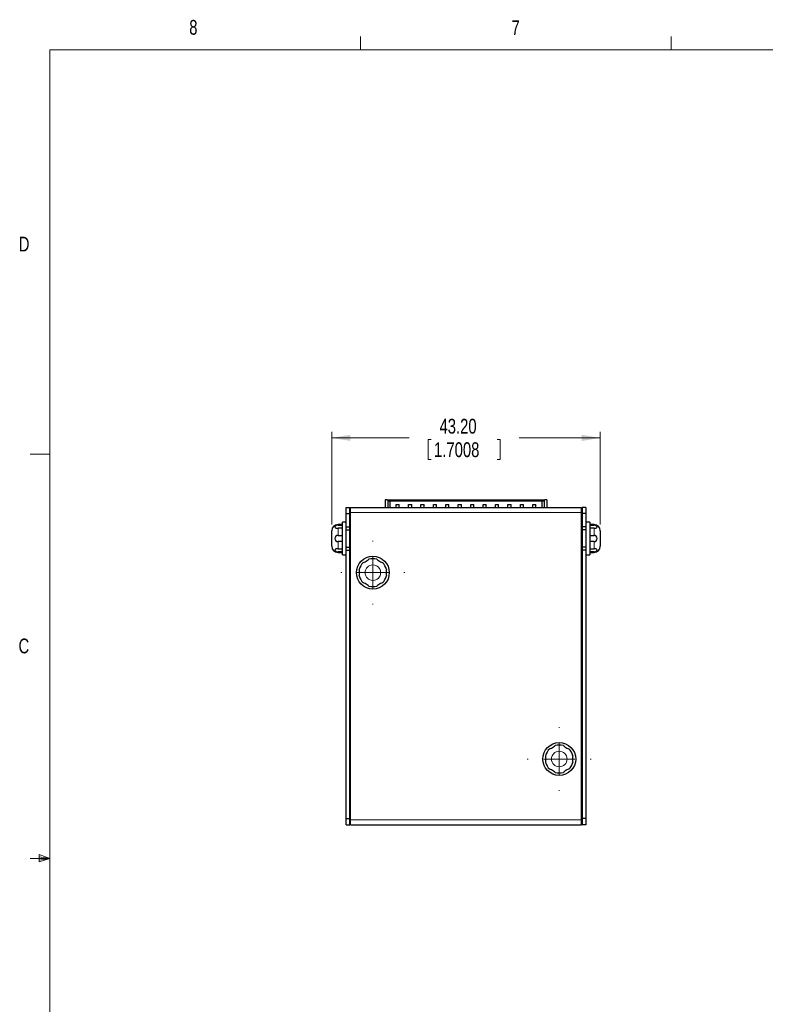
# Model space of a CAD drawing. Header units: millimetres. Extents: x 11 to 421, y 5 to 275.
# Tile 6 of 9: x 11 to 131, y 117 to 275. Entities that reach past the tile are written whole.
import ezdxf

# ---------------------------------------------------------------- set-up
doc = ezdxf.new("R2010")
doc.units = ezdxf.units.MM
doc.styles.add('SLDTEXTSTYLE0', font='TXT', dxfattribs={"width": 0.75})
doc.dimstyles.new('SLDDIMSTYLE12', dxfattribs={"dimtxt": 2.38125, "dimasz": 3, "dimexe": 0, "dimexo": 0.0625, "dimgap": 0.595313, "dimtad": 0, "dimrnd": 1e-09, "dimzin": 4, "dimdsep": 46, "dimtxsty": 'SLDTEXTSTYLE0', "dimsah": 1, "dimcen": 0.09, "dimadec": 0, "dimazin": 0, "dimtfac": 1, "dimtofl": 0, "dimtmove": 0, "dimatfit": 3, "dimfxl": 1, "dimtolj": 1, "dimtzin": 12, "dimarcsym": 0})

# ---------------------------------------------------------------- blocks, each defined once
blk = doc.blocks.new('*D24')
at = {"color": 7, "linetype": 'Continuous', "lineweight": 0}
for p, q in [((61.28, 193.88), (61.28, 208.83)), ((61.28, 207.83), (73.73, 207.83)), ((104.48, 207.83), (91.41, 207.83)), ((104.48, 193.88), (104.48, 208.83)), ((76.77, 207.55), (76.77, 204.33)), ((76.77, 207.55), (77.25, 207.55)), ((88.37, 207.55), (87.89, 207.55)), ((88.37, 207.55), (88.37, 204.33)), ((76.77, 204.33), (77.25, 204.33)), ((88.37, 204.33), (87.89, 204.33))]:
    blk.add_line(p, q, dxfattribs=at)
for points in [[(61.28, 207.83), (64.28, 207.33), (64.28, 208.33)], [(104.48, 207.83), (101.48, 208.33), (101.48, 207.33)]]:
    blk.add_solid(points, dxfattribs=at)
at = {"color": 7, "linetype": 'Continuous', "lineweight": 0, "char_height": 2.381, "attachment_point": 1, "style": 'SLDTEXTSTYLE0'}
for s, insert in [('43.20', (78.61, 210.9)), ('1.7008', (77.73, 207.12))]:
    blk.add_mtext(s, dxfattribs=dict(at, insert=insert))
blk = doc.blocks.new('SW_CENTERMARKSYMBOL_5')
at = {"color": 0, "linetype": 'Continuous', "lineweight": 0}
for p, q in [((0, 5), (0, 5.15)), ((0, 0), (0, 2.5)), ((-5, 0), (-5.15, 0)), ((0, 0), (-2.5, 0)), ((0, 0), (0, -2.5)), ((0, 0), (2.5, 0)), ((5, 0), (5.15, 0)), ((0, -5), (0, -5.15))]:
    blk.add_line(p, q, dxfattribs=at)
blk = doc.blocks.new('SW_CENTERMARKSYMBOL_6')
at = {"color": 0, "linetype": 'Continuous', "lineweight": 0}
for p, q in [((0, 5), (0, 5.15)), ((0, 0), (0, 2.5)), ((-5, 0), (-5.15, 0)), ((0, 0), (-2.5, 0)), ((0, 0), (0, -2.5)), ((0, 0), (2.5, 0)), ((5, 0), (5.15, 0)), ((0, -5), (0, -5.15))]:
    blk.add_line(p, q, dxfattribs=at)

msp = doc.modelspace()

# ---------------------------------------------------------------- linework, layer by layer
at = {"color": 7, "linetype": 'Continuous', "lineweight": 0}
for p, q in [((65.9067, 270.3087), (65.9067, 272.4626)), ((115.9129, 270.3087), (115.9129, 272.4626)), ((15.9068, 270.3087), (415.9568, 270.3087)), ((15.9068, 270.3087), (15.9068, 9.9587)), ((15.9068, 205.2212), (12.7318, 205.2212)), ((64.2825, 195.8325), (101.4825, 195.8325)), ((62.2825, 193.8825), (62.2825, 193.7827)), ((103.4825, 193.7827), (103.4825, 193.8825)), ((62.2825, 193.2812), (62.2825, 192.134)), ((103.4825, 192.134), (103.4825, 193.2812)), ((62.2825, 191.1309), (62.2825, 189.9837)), ((103.4825, 189.9837), (103.4825, 191.1309)), ((62.2825, 189.4822), (62.2825, 189.3825)), ((103.4825, 189.3825), (103.4825, 189.4822)), ((64.2825, 146.3325), (101.4825, 146.3325)), ((15.9068, 140.1337), (12.7318, 140.1337)), ((14.2004, 140.7435), (14.2004, 139.5602)), ((15.9068, 140.1337), (14.2004, 140.7435)), ((15.9068, 140.1337), (14.2004, 140.3632)), ((15.9068, 140.1337), (14.2004, 139.8718)), ((15.9068, 140.1337), (14.2004, 139.5602))]:
    msp.add_line(p, q, dxfattribs=at)
at = {"color": 7, "linetype": 'Continuous', "lineweight": 30}
for p, q in [((63.5825, 196.6325), (64.1825, 196.6325)), ((63.5825, 195.6325), (63.5825, 196.6325)), ((64.1825, 195.6325), (64.1825, 196.6325)), ((64.2825, 195.8325), (64.2825, 196.6325)), ((64.2825, 196.6325), (101.4825, 196.6325)), ((69.8825, 197.8325), (69.8825, 196.6325)), ((70.1825, 197.8325), (69.8825, 197.8325)), ((70.3325, 197.6825), (70.1825, 197.8325)), ((70.1825, 197.8325), (70.4825, 197.8325)), ((70.3325, 196.6325), (70.3325, 197.6825)), ((70.3325, 197.6825), (70.6325, 197.6825)), ((70.4825, 197.8325), (70.6325, 197.6825)), ((70.4825, 197.8325), (95.2825, 197.8325)), ((70.6325, 197.6825), (70.6325, 196.6325)), ((70.6325, 197.6825), (95.1325, 197.6825)), ((71.6325, 197.1325), (72.1325, 197.1325)), ((71.6325, 196.6325), (71.6325, 197.1325)), ((72.1325, 196.6325), (72.1325, 197.1325)), ((73.6325, 197.1325), (74.1325, 197.1325)), ((73.6325, 196.6325), (73.6325, 197.1325)), ((74.1325, 196.6325), (74.1325, 197.1325)), ((75.6325, 197.1325), (76.1325, 197.1325)), ((75.6325, 196.6325), (75.6325, 197.1325)), ((76.1325, 196.6325), (76.1325, 197.1325)), ((77.6325, 197.1325), (78.1325, 197.1325)), ((77.6325, 196.6325), (77.6325, 197.1325)), ((78.1325, 196.6325), (78.1325, 197.1325)), ((79.6325, 196.6325), (79.6325, 197.1325)), ((79.6325, 197.1325), (80.1325, 197.1325)), ((80.1325, 196.6325), (80.1325, 197.1325)), ((81.6325, 197.1325), (82.1325, 197.1325)), ((81.6325, 196.6325), (81.6325, 197.1325)), ((82.1325, 196.6325), (82.1325, 197.1325)), ((83.6325, 197.1325), (84.1325, 197.1325)), ((83.6325, 196.6325), (83.6325, 197.1325)), ((84.1325, 196.6325), (84.1325, 197.1325)), ((85.6325, 197.1325), (86.1325, 197.1325)), ((85.6325, 196.6325), (85.6325, 197.1325)), ((86.1325, 196.6325), (86.1325, 197.1325)), ((87.6325, 196.6325), (87.6325, 197.1325)), ((87.6325, 197.1325), (88.1325, 197.1325)), ((88.1325, 196.6325), (88.1325, 197.1325)), ((89.6325, 197.1325), (90.1325, 197.1325)), ((89.6325, 196.6325), (89.6325, 197.1325)), ((90.1325, 196.6325), (90.1325, 197.1325)), ((91.6325, 197.1325), (92.1325, 197.1325)), ((91.6325, 196.6325), (91.6325, 197.1325)), ((92.1325, 196.6325), (92.1325, 197.1325)), ((93.6325, 197.1325), (94.1325, 197.1325)), ((93.6325, 196.6325), (93.6325, 197.1325)), ((94.1325, 196.6325), (94.1325, 197.1325)), ((95.2825, 197.8325), (95.1325, 197.6825)), ((95.1325, 197.6825), (95.4325, 197.6825)), ((95.1325, 196.6325), (95.1325, 197.6825)), ((95.2825, 197.8325), (95.5825, 197.8325)), ((95.4325, 197.6825), (95.5825, 197.8325)), ((95.4325, 197.6825), (95.4325, 196.6325)), ((95.8825, 197.8325), (95.5825, 197.8325)), ((95.8825, 197.8325), (95.8825, 196.6325)), ((101.4825, 195.8325), (101.4825, 196.6325)), ((102.1825, 196.6325), (101.5825, 196.6325)), ((101.5825, 196.6325), (101.5825, 195.6325)), ((102.1825, 196.6325), (102.1825, 195.6325)), ((63.5825, 195.6325), (64.1825, 195.6325)), ((63.5825, 193.5325), (63.5825, 195.6325)), ((64.1825, 195.8325), (64.2825, 195.8325)), ((64.1825, 193.5325), (64.1825, 195.6325)), ((64.2825, 146.3325), (64.2825, 195.8325)), ((101.4825, 146.3325), (101.4825, 195.8325)), ((101.5825, 195.8325), (101.4825, 195.8325)), ((102.1825, 195.6325), (101.5825, 195.6325)), ((101.5825, 195.6325), (101.5825, 193.5325)), ((102.1825, 195.6325), (102.1825, 193.5325)), ((62.2825, 193.7827), (62.9825, 193.7827)), ((62.9825, 191.6325), (62.9825, 194.2825)), ((63.5825, 193.5325), (64.1825, 193.5325)), ((63.5825, 193.0325), (63.5825, 193.5325)), ((64.1825, 193.0325), (64.1825, 193.5325)), ((102.1825, 193.5325), (101.5825, 193.5325)), ((101.5825, 193.5325), (101.5825, 193.0325)), ((102.1825, 193.5325), (102.1825, 193.0325)), ((102.7825, 194.2825), (102.7825, 188.9825)), ((102.7825, 193.7827), (103.4825, 193.7827)), ((61.2825, 191.6325), (61.2825, 192.8825)), ((62.9825, 193.2812), (62.2825, 193.2812)), ((62.2825, 192.134), (62.9825, 192.134)), ((63.5825, 193.0325), (64.1825, 193.0325)), ((63.5825, 191.6325), (63.5825, 193.0325)), ((64.1825, 190.2325), (64.1825, 193.0325)), ((102.1825, 193.0325), (101.5825, 193.0325)), ((101.5825, 193.0325), (101.5825, 190.2325)), ((102.1825, 193.0325), (102.1825, 190.2325)), ((103.4825, 193.2812), (102.7825, 193.2812)), ((102.7825, 192.134), (103.4825, 192.134)), ((104.4825, 192.8825), (104.4825, 190.3825)), ((61.2825, 190.3825), (61.2825, 191.6325)), ((62.9825, 191.1309), (62.2825, 191.1309)), ((62.9825, 188.9825), (62.9825, 191.6325)), ((63.5825, 190.2325), (63.5825, 191.6325)), ((63.5825, 190.2325), (64.1825, 190.2325)), ((63.5825, 189.7325), (63.5825, 190.2325)), ((64.1825, 189.7325), (64.1825, 190.2325)), ((102.1825, 190.2325), (101.5825, 190.2325)), ((101.5825, 190.2325), (101.5825, 189.7325)), ((102.1825, 190.2325), (102.1825, 189.7325)), ((103.4825, 191.1309), (102.7825, 191.1309)), ((62.2825, 189.9837), (62.9825, 189.9837)), ((62.9825, 189.4822), (62.2825, 189.4822)), ((63.5825, 189.7325), (64.1825, 189.7325)), ((63.5825, 146.5325), (63.5825, 189.7325)), ((64.1825, 146.5325), (64.1825, 189.7325)), ((102.1825, 189.7325), (101.5825, 189.7325)), ((101.5825, 189.7325), (101.5825, 146.5325)), ((102.1825, 189.7325), (102.1825, 146.5325)), ((102.7825, 189.9837), (103.4825, 189.9837)), ((103.4825, 189.4822), (102.7825, 189.4822)), ((63.5825, 145.5325), (63.5825, 146.5325)), ((63.5825, 146.5325), (64.1825, 146.5325)), ((64.1825, 145.5325), (64.1825, 146.5325)), ((64.1825, 146.3325), (64.2825, 146.3325)), ((64.2825, 145.5325), (64.2825, 146.3325)), ((101.4825, 145.5325), (101.4825, 146.3325)), ((101.5825, 146.3325), (101.4825, 146.3325)), ((102.1825, 146.5325), (101.5825, 146.5325)), ((101.5825, 146.5325), (101.5825, 145.5325)), ((102.1825, 146.5325), (102.1825, 145.5325)), ((63.5825, 145.5325), (64.1825, 145.5325)), ((64.2825, 145.5325), (101.4825, 145.5325)), ((102.1825, 145.5325), (101.5825, 145.5325))]:
    msp.add_line(p, q, dxfattribs=at)
for centre in [(67.8825, 186.1325), (97.8825, 156.1325)]:
    msp.add_circle(centre, 2.65, dxfattribs=at)
at = {"color": 7, "linetype": 'Continuous', "lineweight": 0}
for centre in [(67.8825, 186.1325), (97.8825, 156.1325)]:
    msp.add_circle(centre, 1.25, dxfattribs=at)
at = {"color": 7, "linetype": 'Continuous', "lineweight": 30}
for centre, radius, start, end in [((62.2825, 192.8825), 1, 90, 180), ((103.4825, 192.8825), 1, 0, 90), ((62.2825, 190.3825), 1, 180, 270), ((103.4825, 190.3825), 1, 270, 0), ((67.8825, 186.1325), 2.25, 132.878853, 167.121147), ((67.8825, 186.1325), 2.25, 72.878853, 107.121147), ((67.8825, 186.1325), 2.25, 12.878853, 47.121147), ((67.8825, 186.1325), 2.25, 192.878853, 227.121147), ((67.8825, 186.1325), 2.25, 312.878853, 347.121147), ((67.8825, 186.1325), 2.25, 252.878853, 287.121147), ((97.8825, 156.1325), 2.25, 132.878853, 167.121147), ((97.8825, 156.1325), 2.25, 72.878853, 107.121147), ((97.8825, 156.1325), 2.25, 12.878853, 47.121147), ((97.8825, 156.1325), 2.25, 192.878853, 227.121147), ((97.8825, 156.1325), 2.25, 312.878853, 347.121147), ((97.8825, 156.1325), 2.25, 252.878853, 287.121147)]:
    msp.add_arc(centre, radius, start, end, dxfattribs=at)
for points in [[(62.2825, 193.7827), (62.1499, 193.7827), (62.02, 193.741), (61.8393, 193.615), (61.7895, 193.5343), (61.7893, 193.4029), (61.8382, 193.3523), (62.0206, 193.2923), (62.1498, 193.2812), (62.2825, 193.2812)], [(103.4825, 193.2812), (103.6151, 193.2812), (103.7449, 193.2925), (103.9256, 193.3518), (103.9755, 193.4026), (103.9756, 193.5339), (103.9268, 193.6141), (103.7444, 193.7414), (103.6151, 193.7827), (103.4825, 193.7827)], [(62.2825, 192.134), (62.1499, 192.134), (62.02, 192.0809), (61.8393, 191.8956), (61.7895, 191.7641), (61.7893, 191.5014), (61.8382, 191.3707), (62.0206, 191.1833), (62.1498, 191.1309), (62.2825, 191.1309)], [(103.4825, 191.1309), (103.6151, 191.1309), (103.7449, 191.184), (103.9256, 191.3693), (103.9755, 191.5008), (103.9756, 191.7635), (103.9268, 191.8942), (103.7444, 192.0816), (103.6151, 192.134), (103.4825, 192.134)], [(62.2825, 189.9837), (62.1499, 189.9837), (62.02, 189.9724), (61.8393, 189.9131), (61.7895, 189.8623), (61.7893, 189.731), (61.8382, 189.6508), (62.0206, 189.5235), (62.1498, 189.4822), (62.2825, 189.4822)], [(103.4825, 189.4822), (103.6151, 189.4822), (103.7449, 189.5239), (103.9256, 189.6499), (103.9755, 189.7306), (103.9756, 189.862), (103.9268, 189.9126), (103.7444, 189.9726), (103.6151, 189.9837), (103.4825, 189.9837)], [(66.3515, 187.7812), (66.3515, 187.7812), (66.4062, 187.7925), (66.5859, 187.8518), (66.7085, 187.9026), (66.936, 188.0339), (67.0407, 188.1141), (67.1835, 188.2414), (67.2201, 188.2827), (67.2201, 188.2827)], [(68.5449, 188.2827), (68.5449, 188.2827), (68.582, 188.241), (68.7232, 188.115), (68.8285, 188.0343), (69.056, 187.9029), (69.1777, 187.8523), (69.3594, 187.7923), (69.4135, 187.7812), (69.4135, 187.7812)], [(65.6891, 185.6309), (65.6891, 185.6309), (65.7067, 185.684), (65.7452, 185.8693), (65.7624, 186.0008), (65.7625, 186.2635), (65.7454, 186.3942), (65.7065, 186.5816), (65.6891, 186.634), (65.6891, 186.634)], [(70.0759, 186.634), (70.0759, 186.634), (70.0583, 186.5809), (70.0198, 186.3956), (70.0025, 186.2641), (70.0024, 186.0014), (70.0195, 185.8707), (70.0584, 185.6833), (70.0759, 185.6309), (70.0759, 185.6309)], [(67.2201, 183.9822), (67.2201, 183.9822), (67.1829, 184.0239), (67.0417, 184.1499), (66.9365, 184.2306), (66.709, 184.362), (66.5872, 184.4126), (66.4055, 184.4726), (66.3515, 184.4837), (66.3515, 184.4837)], [(69.4135, 184.4837), (69.4135, 184.4837), (69.3587, 184.4724), (69.179, 184.4131), (69.0565, 184.3623), (68.8289, 184.231), (68.7243, 184.1508), (68.5814, 184.0235), (68.5449, 183.9822), (68.5449, 183.9822)], [(96.3515, 157.7812), (96.3515, 157.7812), (96.4062, 157.7925), (96.5859, 157.8518), (96.7085, 157.9026), (96.936, 158.0339), (97.0407, 158.1141), (97.1835, 158.2414), (97.2201, 158.2827), (97.2201, 158.2827)], [(98.5449, 158.2827), (98.5449, 158.2827), (98.582, 158.241), (98.7232, 158.115), (98.8285, 158.0343), (99.056, 157.9029), (99.1777, 157.8523), (99.3594, 157.7923), (99.4135, 157.7812), (99.4135, 157.7812)], [(95.6891, 155.6309), (95.6891, 155.6309), (95.7067, 155.684), (95.7452, 155.8693), (95.7624, 156.0008), (95.7625, 156.2635), (95.7454, 156.3942), (95.7065, 156.5816), (95.6891, 156.634), (95.6891, 156.634)], [(100.0759, 156.634), (100.0759, 156.634), (100.0583, 156.5809), (100.0198, 156.3956), (100.0025, 156.2641), (100.0024, 156.0014), (100.0195, 155.8707), (100.0584, 155.6833), (100.0759, 155.6309), (100.0759, 155.6309)], [(97.2201, 153.9822), (97.2201, 153.9822), (97.1829, 154.0239), (97.0417, 154.1499), (96.9365, 154.2306), (96.709, 154.362), (96.5872, 154.4126), (96.4055, 154.4726), (96.3515, 154.4837), (96.3515, 154.4837)], [(99.4135, 154.4837), (99.4135, 154.4837), (99.3587, 154.4724), (99.179, 154.4131), (99.0565, 154.3623), (98.8289, 154.231), (98.7243, 154.1508), (98.5814, 154.0235), (98.5449, 153.9822), (98.5449, 153.9822)]]:
    msp.add_open_spline(points, degree=3, knots=[0, 0, 0, 0, 0.25, 0.25, 0.5, 0.5, 0.75, 0.75, 1, 1, 1, 1], dxfattribs=at)
for points in [[(62.9825, 193.8825), (62.2825, 193.8825)], [(63.5825, 194.2825), (62.9825, 194.2825)], [(102.7825, 194.2825), (102.1825, 194.2825)], [(103.4825, 193.8825), (102.7825, 193.8825)], [(62.2825, 189.3825), (62.9825, 189.3825)], [(62.9825, 188.9825), (63.5825, 188.9825)], [(102.1825, 188.9825), (102.7825, 188.9825)], [(102.7825, 189.3825), (103.4825, 189.3825)]]:
    msp.add_open_spline(points, degree=1, dxfattribs=at)

# ---------------------------------------------------------------- block references
at = {"color": 7, "linetype": 'Continuous', "lineweight": 0}
for name, p in [('SW_CENTERMARKSYMBOL_6', (67.8825, 186.1325)), ('SW_CENTERMARKSYMBOL_5', (97.8825, 156.1325))]:
    msp.add_blockref(name, p, dxfattribs=at)

# ---------------------------------------------------------------- texts
at = {"color": 7, "linetype": 'Continuous', "lineweight": 0, "char_height": 2.3813, "attachment_point": 1, "style": 'SLDTEXTSTYLE0'}
for s, insert in [('8', (38.3309, 275.1201)), ('7', (90.1951, 275.0479)), ('D', (10.8867, 240.2217)), ('C', (10.8538, 175.5227))]:
    msp.add_mtext(s, dxfattribs=dict(at, insert=insert))

# ---------------------------------------------------------------- dimensions: what is measured, and where the dimension line sits
at = {"color": 7, "linetype": 'Continuous', "lineweight": 0}
dim = msp.add_linear_dim(base=(104.4825, 207.8325), p1=(61.2825, 192.8825), p2=(104.4825, 192.8825), dimstyle='SLDDIMSTYLE12', dxfattribs=at)
dim.commit()
dim.dimension.update_dxf_attribs({"geometry": '*D24', "text_midpoint": (82.5703, 207.8325), "dimtype": 160})

doc.saveas('drawing.dxf')
